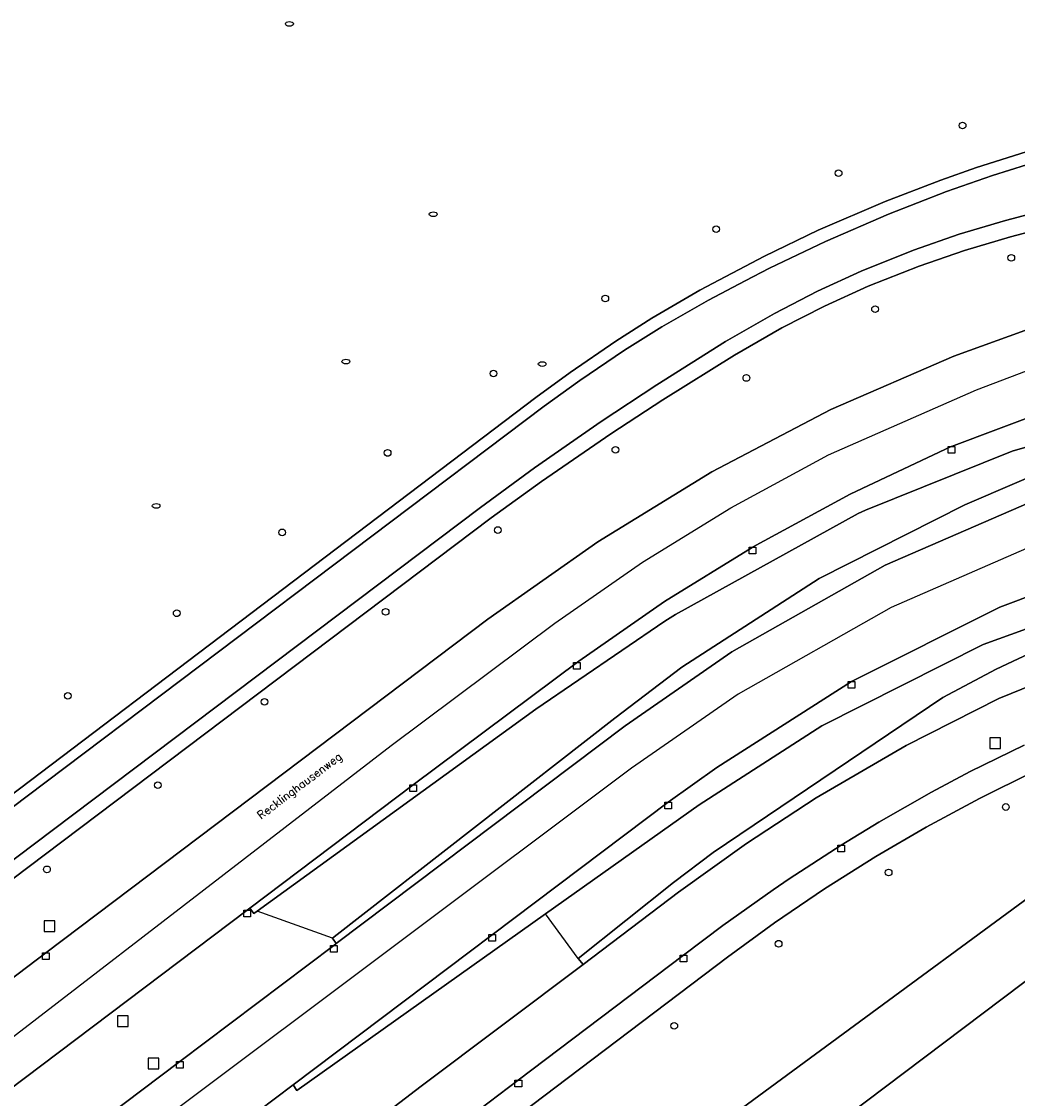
# Model space of a CAD drawing. Header units: metres. Extents: x 108000 to 109000, y 423000 to 423600.
# Tile 76 of 88: x 108616 to 108691, y 423426 to 423506. Entities that reach past the tile are written whole.
import ezdxf

# ---------------------------------------------------------------- set-up
doc = ezdxf.new("R2010")
doc.units = ezdxf.units.M
doc.header["$MEASUREMENT"] = 0
for name, color, linetype in [('brandkraan _ -put', 10, 'Continuous'), ('Erf', 10, 'Continuous'), ('Fietspad', 10, 'Continuous'), ('groenvoorziening', 10, 'Continuous'), ('Hek', 10, 'Continuous'), ('inspectie- _rioolput', 10, 'Continuous'), ('kolk', 10, 'Continuous'), ('loofbos', 10, 'Continuous'), ('oever_ slootkant', 10, 'Continuous'), ('open verharding', 10, 'Continuous'), ('Openbare_ruimtenaam', 10, 'Continuous'), ('rijbaan lokale weg', 10, 'Continuous'), ('vegetatieobject', 10, 'Continuous'), ('Voetpad', 10, 'Continuous'), ('waterloop_ sloot', 10, 'Continuous')]:
    doc.layers.add(name, color=color, linetype=linetype)
doc.styles.get("Standard").update_dxf_attribs({"font": 'txt.shx'})

msp = doc.modelspace()

# ---------------------------------------------------------------- linework, layer by layer
at = {"layer": 'brandkraan _ -put', "color": 5}
for centre in [(108636.199, 423506.299), (108646.977, 423492.044), (108640.435, 423481.006), (108655.135, 423480.826), (108626.226, 423470.193)]:
    msp.add_ellipse(centre, major_axis=(0.3, 0), ratio=0.583333, dxfattribs=at)
at = {"layer": 'Erf', "color": 52, "true_color": 0xd2d200}
msp.add_lwpolyline([(108708.7, 423447.679), (108641.23, 423396.806), (108643.905, 423393.35), (108669.182, 423412.537), (108684.684, 423392.063), (108690.95, 423396.807), (108722.793, 423420.919), (108722.96, 423421.045)], dxfattribs=at)
at = {"layer": 'Fietspad', "color": 255}
for points in [[(108826.77, 423483.905), (108826.77, 423483.905), (108819.548, 423482.123), (108811.677, 423480.44), (108803.919, 423478.909), (108796.499, 423477.56), (108764.959, 423472.379), (108719.969, 423465.299), (108712.893, 423463.774), (108705.86, 423461.869), (108697.507, 423459.081), (108697.296, 423458.995), (108689.349, 423455.769), (108682.399, 423452.25), (108675.669, 423448.329), (108670.437, 423444.908), (108665.359, 423441.259), (108658.193, 423435.866), (108646.079, 423426.75), (108625.955, 423411.338)], [(108615.029, 423398.195), (108616.248, 423399.134), (108630.148, 423409.643), (108641.748, 423418.413), (108653.348, 423427.183), (108665.732, 423436.545), (108668.675, 423438.762), (108672.432, 423441.448), (108673.649, 423442.277), (108677.54, 423444.798), (108680.352, 423446.516), (108684.304, 423448.767), (108687.193, 423450.297), (108691.25, 423452.288)]]:
    msp.add_lwpolyline(points, dxfattribs=at)
at = {"layer": 'groenvoorziening', "color": 3}
for p, q in [((108639.432, 423437.817), (108633.778, 423439.858)), ((108657.841, 423436.297), (108655.387, 423439.644))]:
    msp.add_line(p, q, dxfattribs=at)
for points in [[(108593.887, 423432.278), (108654.649, 423478.309), (108657.224, 423480.198), (108660.66, 423482.543), (108663.359, 423484.248), (108666.949, 423486.349), (108671.785, 423488.911), (108675.803, 423490.838), (108680.829, 423493.002), (108684.989, 423494.599), (108687.666, 423495.534), (108691.867, 423496.862)], [(108694.121, 423491.362), (108690.209, 423490.339), (108686.764, 423489.326), (108683.368, 423488.161), (108679.562, 423486.649), (108676.294, 423485.162), (108673.095, 423483.532), (108669.539, 423481.5), (108664.181, 423478.155), (108660.288, 423475.603), (108655.085, 423472.022), (108651.309, 423469.299), (108619.145, 423445.042), (108596.069, 423427.639)], [(108605.586, 423427.364), (108617.959, 423436.729), (108651.069, 423461.719), (108659.294, 423467.52), (108667.847, 423472.762), (108676.755, 423477.419), (108685.969, 423481.423), (108695.428, 423484.825)], [(108701.429, 423477.503), (108690.333, 423474.306), (108679.353, 423469.875), (108678.798, 423469.621), (108665.112, 423462.067), (108664.312, 423461.558), (108654.647, 423454.986), (108633.778, 423439.858)], [(108639.432, 423437.817), (108639.563, 423437.919), (108660.583, 423454.294), (108665.607, 423458.132), (108675.888, 423464.765), (108686.801, 423470.284), (108698.315, 423475.218)], [(108700.256, 423464.196), (108688.173, 423459.816), (108676.075, 423453.718), (108666.901, 423447.817), (108655.387, 423439.644)], [(108657.841, 423436.297), (108664.981, 423441.998), (108667.937, 423444.233), (108685.155, 423455.846), (108689.151, 423457.981), (108694.515, 423460.503)], [(108691.959, 423450.305), (108687.894, 423448.297), (108683.893, 423446.144), (108680.136, 423443.952), (108676.293, 423441.528), (108672.538, 423438.97), (108669.029, 423436.399), (108616.75, 423396.849), (108620.788, 423391.293), (108622.293, 423389.296), (108662.507, 423419.514), (108707.68, 423452.715)], [(108633.778, 423439.858), (108633.528, 423439.677), (108633.225, 423440.074), (108633.035, 423439.931), (108604.782, 423418.638), (108604.014, 423417.962), (108603.538, 423417.474), (108590.964, 423404.59), (108592.969, 423402.235), (108599.283, 423406.983), (108607.942, 423413.495), (108614.038, 423418.086), (108627.979, 423428.586), (108639.532, 423437.287), (108639.706, 423437.418), (108639.432, 423437.817)], [(108655.387, 423439.644), (108636.76, 423426.423), (108636.468, 423426.843), (108631.19, 423422.838), (108629.708, 423421.595), (108628.503, 423420.526), (108626.172, 423418.3), (108625.05, 423417.144), (108623.741, 423415.721), (108622.593, 423414.4), (108621.951, 423413.593), (108621.146, 423412.305), (108620.481, 423410.939), (108619.963, 423409.511), (108619.621, 423408.155), (108619.732, 423407.998), (108621.075, 423408.832), (108622.678, 423409.742), (108624.318, 423410.583), (108625.955, 423411.338), (108646.079, 423426.75), (108658.193, 423435.866), (108657.841, 423436.297)]]:
    msp.add_lwpolyline(points, dxfattribs=at)
at = {"layer": 'Hek', "color": 30}
msp.add_lwpolyline([(108643.905, 423393.35), (108641.23, 423396.806), (108708.7, 423447.679), (108726.885, 423423.918), (108722.96, 423421.045)], dxfattribs=at)
at = {"layer": 'inspectie- _rioolput', "color": 30}
for p, q in [((108689.479, 423452.839), (108688.679, 423452.839)), ((108688.679, 423452.839), (108688.679, 423452.039)), ((108689.479, 423452.039), (108689.479, 423452.839)), ((108688.679, 423452.039), (108689.479, 423452.039)), ((108618.619, 423439.129), (108617.819, 423439.129)), ((108617.819, 423439.129), (108617.819, 423438.329)), ((108618.619, 423438.329), (108618.619, 423439.129)), ((108617.819, 423438.329), (108618.619, 423438.329)), ((108624.119, 423431.999), (108623.319, 423431.999)), ((108623.319, 423431.999), (108623.319, 423431.199)), ((108624.119, 423431.199), (108624.119, 423431.999)), ((108623.319, 423431.199), (108624.119, 423431.199)), ((108626.429, 423428.829), (108625.629, 423428.829)), ((108625.629, 423428.829), (108625.629, 423428.029)), ((108626.429, 423428.029), (108626.429, 423428.829)), ((108625.629, 423428.029), (108626.429, 423428.029))]:
    msp.add_line(p, q, dxfattribs=at)
at = {"layer": 'kolk', "color": 30, "true_color": 0xf07a00}
for p, q in [((108685.538, 423474.144), (108685.538, 423474.644)), ((108685.538, 423474.644), (108686.038, 423474.644)), ((108686.038, 423474.644), (108686.038, 423474.144)), ((108686.038, 423474.144), (108685.538, 423474.144)), ((108670.636, 423466.599), (108670.636, 423467.099)), ((108670.636, 423467.099), (108671.136, 423467.099)), ((108671.136, 423467.099), (108671.136, 423466.599)), ((108671.136, 423466.599), (108670.636, 423466.599)), ((108657.475, 423457.972), (108657.475, 423458.472)), ((108657.475, 423458.472), (108657.975, 423458.472)), ((108657.975, 423458.472), (108657.975, 423457.972)), ((108657.975, 423457.972), (108657.475, 423457.972)), ((108678.06, 423456.558), (108678.06, 423457.058)), ((108678.06, 423457.058), (108678.56, 423457.058)), ((108678.56, 423456.558), (108678.06, 423456.558)), ((108678.56, 423457.058), (108678.56, 423456.558)), ((108645.209, 423448.799), (108645.209, 423449.299)), ((108645.209, 423449.299), (108645.709, 423449.299)), ((108645.709, 423449.299), (108645.709, 423448.799)), ((108645.709, 423448.799), (108645.209, 423448.799)), ((108664.313, 423447.521), (108664.313, 423448.021)), ((108664.313, 423448.021), (108664.813, 423448.021)), ((108664.813, 423448.021), (108664.813, 423447.521)), ((108664.813, 423447.521), (108664.313, 423447.521)), ((108677.29, 423444.298), (108677.29, 423444.798)), ((108677.29, 423444.798), (108677.79, 423444.798)), ((108677.79, 423444.798), (108677.79, 423444.298)), ((108677.79, 423444.298), (108677.29, 423444.298)), ((108632.785, 423439.431), (108632.785, 423439.931)), ((108632.785, 423439.931), (108633.285, 423439.931)), ((108633.285, 423439.931), (108633.285, 423439.431)), ((108633.285, 423439.431), (108632.785, 423439.431)), ((108651.142, 423437.593), (108651.142, 423438.093)), ((108651.142, 423438.093), (108651.642, 423438.093)), ((108651.642, 423438.093), (108651.642, 423437.593)), ((108639.282, 423436.787), (108639.282, 423437.287)), ((108639.282, 423437.287), (108639.782, 423437.287)), ((108639.782, 423437.287), (108639.782, 423436.787)), ((108651.642, 423437.593), (108651.142, 423437.593)), ((108617.709, 423436.229), (108617.709, 423436.729)), ((108617.709, 423436.729), (108618.209, 423436.729)), ((108618.209, 423436.729), (108618.209, 423436.229)), ((108639.782, 423436.787), (108639.282, 423436.787)), ((108665.482, 423436.045), (108665.482, 423436.545)), ((108665.482, 423436.545), (108665.982, 423436.545)), ((108665.982, 423436.545), (108665.982, 423436.045)), ((108618.209, 423436.229), (108617.709, 423436.229)), ((108665.982, 423436.045), (108665.482, 423436.045)), ((108627.729, 423428.086), (108627.729, 423428.586)), ((108627.729, 423428.586), (108628.229, 423428.586)), ((108628.229, 423428.586), (108628.229, 423428.086)), ((108628.229, 423428.086), (108627.729, 423428.086)), ((108653.098, 423426.683), (108653.098, 423427.183)), ((108653.098, 423427.183), (108653.598, 423427.183)), ((108653.598, 423426.683), (108653.098, 423426.683)), ((108653.598, 423427.183), (108653.598, 423426.683))]:
    msp.add_line(p, q, dxfattribs=at)
at = {"layer": 'loofbos', "color": 94, "true_color": 0x009600}
msp.add_lwpolyline([(108813.735, 423437.295), (108813.235, 423437.965), (108793.631, 423464.234), (108790.027, 423465.724), (108707.68, 423452.715), (108662.507, 423419.514), (108622.293, 423389.296), (108625.77, 423384.683), (108628.808, 423387.017), (108632.807, 423390.073), (108641.23, 423396.806), (108708.7, 423447.679), (108755.523, 423455.099), (108758.022, 423455.365), (108757.999, 423455.611), (108790.39, 423460.733), (108800.365, 423447.573)], dxfattribs=at)
at = {"layer": 'oever_ slootkant', "color": 92, "true_color": 0x00c300}
for points in [[(108691.867, 423496.862), (108687.666, 423495.534), (108684.989, 423494.599), (108680.829, 423493.002), (108675.803, 423490.838), (108671.785, 423488.911), (108666.949, 423486.349), (108663.359, 423484.248), (108660.66, 423482.543), (108657.224, 423480.198), (108654.649, 423478.309), (108593.887, 423432.278)], [(108594.329, 423431.696), (108616.545, 423448.449), (108655.279, 423477.659), (108657.947, 423479.603), (108661.295, 423481.863), (108664.096, 423483.608), (108667.599, 423485.619), (108670.347, 423487.055), (108672.153, 423487.999), (108676.365, 423490.011), (108681.081, 423492.051), (108685.429, 423493.75), (108688.864, 423494.951), (108692.697, 423496.13)], [(108694.296, 423492.755), (108689.849, 423491.579), (108686.38, 423490.543), (108682.96, 423489.355), (108679.041, 423487.78), (108675.75, 423486.27), (108672.53, 423484.616), (108668.869, 423482.509), (108663.722, 423479.277), (108659.549, 423476.515), (108654.559, 423473.045), (108650.519, 423470.089), (108618.432, 423445.89), (108595.479, 423428.579)], [(108596.069, 423427.639), (108619.145, 423445.042), (108651.309, 423469.299), (108655.085, 423472.022), (108660.288, 423475.603), (108664.181, 423478.155), (108669.539, 423481.5), (108673.095, 423483.532), (108676.294, 423485.162), (108679.562, 423486.649), (108683.368, 423488.161), (108686.764, 423489.326), (108690.209, 423490.339), (108694.121, 423491.362)]]:
    msp.add_lwpolyline(points, dxfattribs=at)
at = {"layer": 'open verharding', "color": 255}
for points in [[(108700.256, 423464.196), (108709.931, 423467.455), (108721.593, 423470.16), (108739.717, 423473.598), (108748.893, 423475.269), (108785.259, 423481.319), (108785.002, 423481.699), (108718.902, 423471.121), (108707.113, 423468.699), (108706.502, 423468.548), (108700.971, 423466.954), (108698.991, 423466.212), (108689.419, 423462.623), (108678.31, 423457.058), (108668.213, 423450.6), (108664.563, 423448.021), (108636.468, 423426.843), (108636.76, 423426.423), (108655.387, 423439.644), (108666.901, 423447.817), (108676.075, 423453.718), (108688.173, 423459.816), (108700.256, 423464.196)], [(108693.047, 423477.364), (108685.788, 423474.644), (108685.77, 423474.637), (108678.217, 423471.082), (108670.886, 423467.099), (108670.853, 423467.081), (108664.287, 423463.03), (108657.869, 423458.579), (108645.459, 423449.299), (108633.225, 423440.074), (108633.528, 423439.677), (108633.778, 423439.858), (108654.647, 423454.986), (108664.312, 423461.558), (108665.112, 423462.067), (108678.798, 423469.621), (108679.353, 423469.875), (108690.333, 423474.306), (108701.429, 423477.503)], [(108698.315, 423475.218), (108686.801, 423470.284), (108675.888, 423464.765), (108665.607, 423458.132), (108660.583, 423454.294), (108639.563, 423437.919), (108639.432, 423437.817), (108639.706, 423437.418), (108661.363, 423453.727), (108669.353, 423459.263), (108680.825, 423465.754), (108692.915, 423471.011)], [(108694.515, 423460.503), (108689.151, 423457.981), (108685.155, 423455.846), (108667.937, 423444.233), (108664.981, 423441.998), (108657.841, 423436.297), (108658.193, 423435.866), (108665.359, 423441.259), (108670.437, 423444.908), (108675.669, 423448.329), (108682.399, 423452.25), (108689.349, 423455.769), (108697.296, 423458.995)]]:
    msp.add_lwpolyline(points, dxfattribs=at)
at = {"layer": 'rijbaan lokale weg', "color": 255}
for points in [[(108695.428, 423484.825), (108685.969, 423481.423), (108676.755, 423477.419), (108667.847, 423472.762), (108659.294, 423467.52), (108651.069, 423461.719), (108617.959, 423436.729), (108605.586, 423427.364), (108600.79, 423423.646), (108597.426, 423421.103), (108577.986, 423406.436), (108571.359, 423401.958), (108564.444, 423397.939), (108557.28, 423394.382), (108553.648, 423392.798), (108550.095, 423391.374), (108549.766, 423391.258), (108549.577, 423391.191), (108549.023, 423390.996), (108548.37, 423390.766), (108548.181, 423390.7), (108546.158, 423390.019)], [(108547.325, 423386.853), (108547.365, 423386.867), (108549.235, 423387.497), (108549.425, 423387.561), (108549.607, 423387.622), (108550.301, 423387.866), (108550.631, 423387.983), (108550.819, 423388.05), (108551.702, 423388.361), (108556.017, 423390.091), (108563.259, 423393.396), (108570.306, 423397.18), (108577.077, 423401.437), (108580.355, 423403.729), (108603.211, 423420.998), (108643.825, 423452.251), (108656.091, 423461.424), (108662.653, 423465.982), (108669.266, 423470.059), (108676.583, 423474.034), (108687.675, 423478.891), (108691.413, 423480.316)], [(108604.014, 423417.962), (108604.782, 423418.638), (108633.035, 423439.931), (108633.225, 423440.074), (108645.459, 423449.299), (108657.869, 423458.579), (108664.287, 423463.03), (108670.853, 423467.081), (108670.886, 423467.099), (108678.217, 423471.082), (108685.77, 423474.637), (108685.788, 423474.644), (108693.047, 423477.364)], [(108692.915, 423471.011), (108680.825, 423465.754), (108669.353, 423459.263), (108661.363, 423453.727), (108639.706, 423437.418), (108639.532, 423437.287), (108627.979, 423428.586), (108614.038, 423418.086), (108607.942, 423413.495), (108599.283, 423406.983), (108592.969, 423402.235), (108591.089, 423400.821), (108585.92, 423397.307), (108573.663, 423389.659), (108569.896, 423387.457), (108560.801, 423383.017), (108555.319, 423380.682), (108550.399, 423378.811), (108550.447, 423378.607), (108550.408, 423378.595)], [(108693.366, 423467.852), (108681.276, 423462.595), (108669.804, 423456.104), (108661.814, 423450.568), (108609.531, 423411.385), (108586.952, 423394.325), (108583.674, 423392.033), (108580.325, 423389.847), (108576.903, 423387.776), (108573.41, 423385.828), (108569.856, 423383.992), (108566.246, 423382.271), (108562.614, 423380.687), (108554.322, 423376.833), (108551.428, 423375.813)], [(108552.494, 423372.706), (108554.382, 423373.416), (108555.384, 423373.823), (108560.838, 423375.874), (108560.896, 423375.896), (108560.864, 423375.98), (108564.132, 423377.404), (108567.345, 423378.908), (108570.524, 423380.501), (108573.678, 423382.185), (108573.725, 423382.21), (108577.069, 423384.086), (108580.372, 423386.034), (108583.619, 423388.045), (108586.855, 423390.133), (108614.58, 423410.364), (108619.973, 423414.415), (108631.19, 423422.838), (108636.468, 423426.843), (108664.563, 423448.021), (108668.213, 423450.6), (108678.31, 423457.058), (108689.419, 423462.623), (108698.991, 423466.212)]]:
    msp.add_lwpolyline(points, dxfattribs=at)
at = {"layer": 'vegetatieobject', "color": 3}
for centre in [(108686.632, 423498.682), (108677.341, 423495.113), (108668.174, 423490.927), (108690.279, 423488.779), (108659.864, 423485.735), (108680.069, 423484.939), (108651.49, 423480.11), (108670.429, 423479.779), (108643.559, 423474.164), (108660.619, 423474.399), (108651.819, 423468.389), (108635.651, 423468.216), (108627.755, 423462.158), (108643.409, 423462.269), (108619.597, 423455.975), (108634.339, 423455.519), (108626.339, 423449.289), (108689.869, 423447.649), (108618.039, 423442.979), (108681.089, 423442.75), (108672.849, 423437.409), (108665.029, 423431.259)]:
    msp.add_circle(centre, 0.25, dxfattribs=at)
at = {"layer": 'Voetpad', "color": 255}
for points in [[(108625.571, 423384.532), (108625.77, 423384.683), (108622.293, 423389.296), (108620.788, 423391.293), (108616.75, 423396.849), (108669.029, 423436.399), (108672.538, 423438.97), (108676.293, 423441.528), (108680.136, 423443.952), (108683.893, 423446.144), (108687.894, 423448.297), (108691.959, 423450.305), (108694.682, 423451.545), (108698.528, 423453.146), (108702.432, 423454.598), (108706.34, 423455.882), (108709.251, 423456.735), (108713.286, 423457.772), (108717.357, 423458.654), (108721.459, 423459.379), (108757.209, 423465.008), (108759.211, 423465.323), (108792.576, 423470.732), (108792.1, 423471.194)], [(108691.25, 423452.288), (108687.193, 423450.297), (108684.304, 423448.767), (108680.352, 423446.516), (108677.54, 423444.798), (108673.649, 423442.277), (108672.432, 423441.448), (108668.675, 423438.762), (108665.732, 423436.545), (108653.348, 423427.183), (108641.748, 423418.413), (108630.148, 423409.643), (108616.248, 423399.134), (108615.029, 423398.195)]]:
    msp.add_lwpolyline(points, dxfattribs=at)
at = {"layer": 'waterloop_ sloot', "color": 5}
for points in [[(108692.697, 423496.13), (108688.864, 423494.951), (108685.429, 423493.75), (108681.081, 423492.051), (108676.365, 423490.011), (108672.153, 423487.999), (108670.347, 423487.055), (108667.599, 423485.619), (108664.096, 423483.608), (108661.295, 423481.863), (108657.947, 423479.603), (108655.279, 423477.659), (108616.545, 423448.449), (108594.329, 423431.696)], [(108595.479, 423428.579), (108618.432, 423445.89), (108650.519, 423470.089), (108654.559, 423473.045), (108659.549, 423476.515), (108663.722, 423479.277), (108668.869, 423482.509), (108672.53, 423484.616), (108675.75, 423486.27), (108679.041, 423487.78), (108682.96, 423489.355), (108686.38, 423490.543), (108689.849, 423491.579), (108694.296, 423492.755)]]:
    msp.add_lwpolyline(points, dxfattribs=at)

# ---------------------------------------------------------------- texts
at = {"layer": 'Openbare_ruimtenaam', "color": 255}
msp.add_text('Recklinghausenweg', height=0.6, rotation=37, dxfattribs=at).set_placement((108634.07, 423446.699))

doc.saveas('drawing.dxf')
